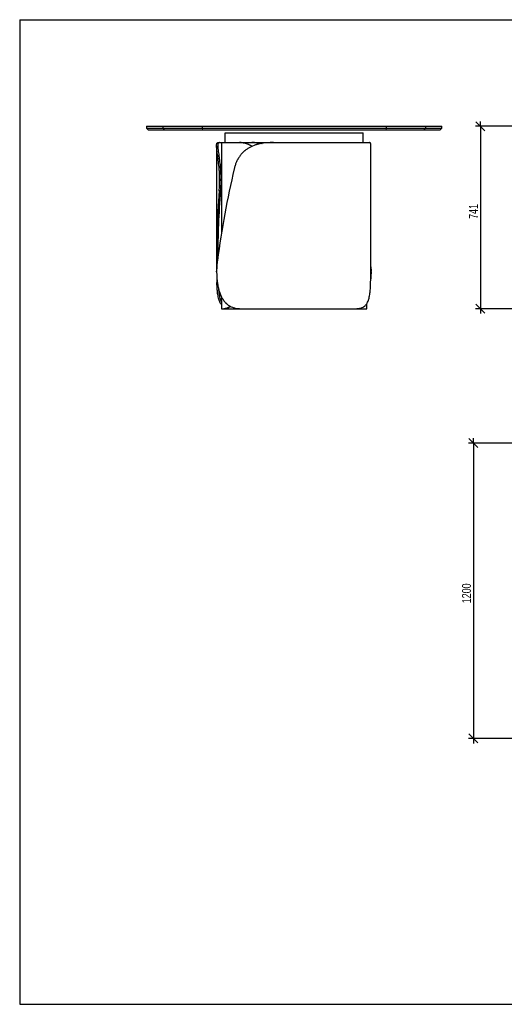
# Model space of a CAD drawing. Header units: millimetres. Extents: x 5 to 292, y 5 to 205.
# Tile 1 of 3: x 5 to 103, y 5 to 205. Entities that reach past the tile are written whole.
import ezdxf

# ---------------------------------------------------------------- set-up
doc = ezdxf.new("R2010")
doc.units = ezdxf.units.MM
doc.layers.add('FORMAT', color=7, linetype='Continuous')
doc.styles.add('SLDTEXTSTYLE1', font='TXT', dxfattribs={"width": 0.75})
doc.dimstyles.new('SLDDIMSTYLE0', dxfattribs={"dimtxt": 1.8, "dimasz": 1.8, "dimexe": 0, "dimexo": 0.0625, "dimgap": 0.45, "dimtad": 1, "dimlfac": 20, "dimrnd": 1e-09, "dimzin": 12, "dimdsep": 46, "dimtxsty": 'SLDTEXTSTYLE1', "dimblk1": 'OBLIQUE', "dimblk2": 'OBLIQUE', "dimsah": 1, "dimcen": 0.09, "dimadec": 0, "dimazin": 3, "dimtfac": 1, "dimtmove": 0, "dimatfit": 0, "dimldrblk": 'OBLIQUE', "dimfxl": 0, "dimfrac": 2, "dimtolj": 1, "dimtzin": 12, "dimarcsym": 0})

# ---------------------------------------------------------------- blocks, each defined once
blk = doc.blocks.new('_Oblique')
at = {"color": 0, "linetype": 'ByBlock', "lineweight": -2}
blk.add_line((-0.5, -0.5), (0.5, 0.5), dxfattribs=at)
blk = doc.blocks.new('_D')
at = {"layer": 'FORMAT', "color": 7}
for p, q in [((98.55, 183.35), (98.55, 184.35)), ((106.13, 183.35), (97.55, 183.35)), ((98.55, 183.35), (98.55, 146.3)), ((149.63, 146.3), (97.55, 146.3)), ((98.55, 146.3), (98.55, 145.3))]:
    blk.add_line(p, q, dxfattribs=at)
at = {"layer": 'FORMAT', "color": 7, "xscale": 1.8, "yscale": 1.8}
for p, rotation in [((98.55, 183.35), 270.0000000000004), ((98.55, 146.3), 90.0000000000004)]:
    blk.add_blockref('_Oblique', p, dxfattribs=dict(at, rotation=rotation))
at = {"layer": 'FORMAT', "color": 7, "insert": (96.23, 164.54), "char_height": 1.8, "attachment_point": 1, "rotation": 90, "style": 'SLDTEXTSTYLE1'}
blk.add_mtext('741', dxfattribs=at)
blk = doc.blocks.new('_D_1')
at = {"layer": 'FORMAT', "color": 7}
for p, q in [((97.13, 119.01), (97.13, 120.01)), ((181.13, 119.01), (96.13, 119.01)), ((97.13, 119.01), (97.13, 59.01)), ((181.13, 59.01), (96.13, 59.01)), ((97.13, 59.01), (97.13, 58.01))]:
    blk.add_line(p, q, dxfattribs=at)
at = {"layer": 'FORMAT', "color": 7, "xscale": 1.8, "yscale": 1.8}
for p, rotation in [((97.13, 119.01, 17.11), 270.0000000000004), ((97.13, 59.01, 17.11), 90.0000000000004)]:
    blk.add_blockref('_Oblique', p, dxfattribs=dict(at, rotation=rotation))
at = {"layer": 'FORMAT', "color": 7, "insert": (94.81, 86.47), "char_height": 1.8, "attachment_point": 1, "rotation": 90, "style": 'SLDTEXTSTYLE1'}
blk.add_mtext('1200', dxfattribs=at)

msp = doc.modelspace()

# ---------------------------------------------------------------- linework, layer by layer
at = {"color": 7, "linetype": 'Continuous', "lineweight": 25}
for p, q in [((30.72206, 183.34683), (30.72206, 182.94683)), ((30.72206, 183.34683), (34.04541, 183.34683)), ((30.72206, 182.94683), (31.12206, 182.54683)), ((30.72206, 182.94683), (34.04541, 182.94683)), ((34.44328, 182.54683), (31.12206, 182.54683)), ((34.04541, 183.34683), (34.04541, 182.94683)), ((34.04541, 183.34683), (42.02402, 183.34683)), ((34.04541, 182.94683), (42.02402, 182.94683)), ((34.04541, 182.94683), (34.44328, 182.54683)), ((42.10275, 182.54683), (34.44328, 182.54683)), ((42.02402, 183.34683), (42.02402, 182.94683)), ((42.02402, 183.34683), (79.4201, 183.34683)), ((42.02402, 182.94683), (79.4201, 182.94683)), ((42.02402, 182.94683), (42.10275, 182.54683)), ((79.34137, 182.54683), (42.10275, 182.54683)), ((46.72206, 180.04683), (46.72206, 182.04683)), ((46.72206, 182.04683), (74.72206, 182.04683)), ((74.72206, 180.04683), (74.72206, 182.04683)), ((79.4201, 182.94683), (79.34137, 182.54683)), ((87.00084, 182.54683), (79.34137, 182.54683)), ((79.4201, 183.34683), (79.4201, 182.94683)), ((79.4201, 183.34683), (87.39871, 183.34683)), ((79.4201, 182.94683), (87.39871, 182.94683)), ((87.39871, 182.94683), (87.00084, 182.54683)), ((90.32206, 182.54683), (87.00084, 182.54683)), ((87.39871, 183.34683), (87.39871, 182.94683)), ((87.39871, 183.34683), (90.72206, 183.34683)), ((87.39871, 182.94683), (90.72206, 182.94683)), ((90.32206, 182.54683), (90.72206, 182.94683)), ((90.72206, 182.94683), (90.72206, 183.34683)), ((45.29394, 180.04683), (45.56468, 180.04683)), ((45.56468, 180.04683), (45.97206, 180.04683)), ((45.97206, 180.04683), (45.97206, 161.67706)), ((45.97206, 180.04683), (46.72206, 180.04683)), ((46.72206, 180.04683), (74.72206, 180.04683)), ((74.72206, 180.04683), (76.01694, 180.04683)), ((44.97206, 179.40347), (44.97206, 156.41381)), ((76.32206, 156.13678), (76.32206, 179.43953)), ((45.82832, 172.54683), (45.58765, 172.54683)), ((45.58765, 172.3976), (45.58765, 172.54683)), ((45.58765, 172.3976), (45.82832, 172.3976)), ((45.82832, 172.3976), (45.82832, 172.54683)), ((45.74569, 170.24249), (45.50497, 170.24249)), ((44.99196, 153.79683), (44.99196, 153.94607)), ((76.30568, 153.79683), (76.33983, 153.79683)), ((76.33983, 153.94607), (76.30772, 153.94607)), ((76.33983, 153.79683), (76.33983, 153.94607)), ((45.04098, 151.64172), (45.13673, 151.64172)), ((45.97206, 148.71627), (45.97206, 146.29683)), ((45.97206, 146.29683), (46.43183, 146.29683)), ((46.60088, 146.29683), (46.43183, 146.29683)), ((46.60088, 146.29683), (49.90032, 146.29683)), ((49.90032, 146.29683), (73.09555, 146.29683)), ((73.10237, 146.29683), (75.47206, 146.29683)), ((75.47206, 146.29683), (75.47206, 147.30715))]:
    msp.add_line(p, q, dxfattribs=at)
for centre, major_axis, ratio, start_param, end_param in [((59.82206, 155.04683), (7.7836, 54.96139), 0.264708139, 1.242820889, 1.589095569), ((61.47206, 171.29683), (4.86649, 54.98229), 0.286747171, 1.615341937, 1.919303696), ((61.47206, 171.29683), (4.79275, 54.14923), 0.286747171, 1.615636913, 1.86819762), ((59.82206, 171.29683), (-4.95557, 54.9817), 0.286245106, 4.321149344, 4.407342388), ((61.47206, 171.29683), (4.86649, 54.98229), 0.286747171, 1.932932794, 1.961616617)]:
    msp.add_ellipse(centre, major_axis=major_axis, ratio=ratio, start_param=start_param, end_param=end_param, dxfattribs=at)
for points, knots in [([(45.58765, 172.54683), (45.58765, 172.80018), (45.58417, 173.05135), (45.57067, 173.54949), (45.56064, 173.79646), (45.53457, 174.28622), (45.51851, 174.52902), (45.49509, 174.82983), (45.49024, 174.88986), (45.48021, 175.00964), (45.47503, 175.06944), (45.45912, 175.2474), (45.44799, 175.36447), (45.41327, 175.71106), (45.38836, 175.93596), (45.33635, 176.37365), (45.30925, 176.58642), (45.26807, 176.89634), (45.25425, 176.9981), (45.23355, 177.14839), (45.22664, 177.19814), (45.2129, 177.29661), (45.20608, 177.34523), (45.17227, 177.58523), (45.1462, 177.76745), (45.09766, 178.11286), (45.07519, 178.27606), (45.03558, 178.58347), (45.01843, 178.72767), (45.00151, 178.89577), (44.99836, 178.92871), (44.99257, 178.99299), (44.98993, 179.02437), (44.98279, 179.11629), (44.97907, 179.17459), (44.97128, 179.34077), (44.97056, 179.43995), (44.97924, 179.61592), (44.98864, 179.6927), (45.01128, 179.79127), (45.02028, 179.82139), (45.04105, 179.87561), (45.05284, 179.89977), (45.09246, 179.96378), (45.12456, 179.99514), (45.2004, 180.03667), (45.24416, 180.04683), (45.29394, 180.04683)], [0, 0, 0, 0, 0.0625, 0.0625, 0.125, 0.125, 0.1875, 0.1875, 0.203125, 0.203125, 0.21875, 0.21875, 0.25, 0.25, 0.3125, 0.3125, 0.375, 0.375, 0.40625, 0.40625, 0.421875, 0.421875, 0.4375, 0.4375, 0.5, 0.5, 0.5625, 0.5625, 0.625, 0.625, 0.640625, 0.640625, 0.65625, 0.65625, 0.6875, 0.6875, 0.75, 0.75, 0.8125, 0.8125, 0.84375, 0.84375, 0.875, 0.875, 0.9375, 0.9375, 1, 1, 1, 1]), ([(45.56468, 180.04683), (45.51293, 180.04683), (45.46737, 180.03675), (45.38814, 179.99565), (45.35447, 179.96463), (45.29863, 179.88044), (45.27645, 179.82727), (45.25569, 179.74585), (45.25188, 179.72882), (45.24496, 179.69322), (45.24185, 179.67465), (45.23358, 179.61696), (45.22947, 179.57575), (45.22107, 179.44387), (45.2207, 179.34498), (45.22902, 179.12491), (45.23772, 179.00374), (45.25654, 178.80465), (45.26378, 178.73539), (45.27597, 178.62704), (45.28025, 178.59012), (45.28921, 178.51509), (45.29387, 178.477), (45.31806, 178.28369), (45.34014, 178.11992), (45.3879, 177.77444), (45.41358, 177.59273), (45.45351, 177.3066), (45.46705, 177.20896), (45.48756, 177.05904), (45.49443, 177.0085), (45.50821, 176.90624), (45.51512, 176.85451), (45.54951, 176.59444), (45.57664, 176.38064), (45.62865, 175.9419), (45.65352, 175.71696), (45.69968, 175.25594), (45.72097, 175.01987), (45.74456, 174.7176), (45.74913, 174.65683), (45.75789, 174.53521), (45.7621, 174.47428), (45.77417, 174.29113), (45.7815, 174.16857), (45.80119, 173.79947), (45.81127, 173.55155), (45.82484, 173.052), (45.82832, 172.80037), (45.82832, 172.54683)], [0, 0, 0, 0, 0.0625, 0.0625, 0.125, 0.125, 0.1875, 0.1875, 0.203125, 0.203125, 0.21875, 0.21875, 0.25, 0.25, 0.3125, 0.3125, 0.375, 0.375, 0.40625, 0.40625, 0.421875, 0.421875, 0.4375, 0.4375, 0.5, 0.5, 0.5625, 0.5625, 0.59375, 0.59375, 0.609375, 0.609375, 0.625, 0.625, 0.6875, 0.6875, 0.75, 0.75, 0.8125, 0.8125, 0.828125, 0.828125, 0.84375, 0.84375, 0.875, 0.875, 0.9375, 0.9375, 1, 1, 1, 1]), ([(56.51624, 180.04683), (56.05151, 180.04683), (55.59524, 180.03018), (54.70025, 179.95346), (54.26154, 179.89345), (53.61742, 179.76136), (53.40505, 179.71029), (53.14262, 179.63637), (53.09029, 179.62108), (52.98593, 179.58944), (52.93384, 179.57309), (52.77856, 179.52255), (52.67641, 179.48694), (52.17247, 179.29895), (51.79108, 179.11694), (51.25202, 178.78884), (51.07785, 178.67027), (50.86717, 178.50946), (50.82533, 178.47663), (50.74279, 178.41001), (50.70205, 178.3762), (50.5814, 178.27328), (50.50305, 178.20267), (50.27411, 177.98481), (50.12962, 177.83155), (49.8563, 177.50866), (49.72746, 177.33903), (49.54567, 177.07183), (49.48699, 176.98063), (49.40182, 176.84056), (49.37391, 176.79332), (49.31904, 176.69774), (49.29206, 176.64934), (49.16025, 176.4059), (49.06423, 176.20567), (48.88974, 175.7945), (48.81127, 175.58356), (48.67114, 175.1509), (48.60947, 174.9292), (48.55614, 174.70194)], [0, 0, 0, 0, 0.125, 0.125, 0.25, 0.25, 0.3125, 0.3125, 0.328125, 0.328125, 0.34375, 0.34375, 0.375, 0.375, 0.5, 0.5, 0.5625, 0.5625, 0.578125, 0.578125, 0.59375, 0.59375, 0.625, 0.625, 0.6875, 0.6875, 0.75, 0.75, 0.78125, 0.78125, 0.796875, 0.796875, 0.8125, 0.8125, 0.875, 0.875, 0.9375, 0.9375, 1, 1, 1, 1]), ([(52.15566, 179.26993), (52.07074, 179.32228), (51.84182, 179.46339), (51.46538, 179.64333), (51.05582, 179.80427), (50.67504, 179.91702), (50.32239, 179.99212), (49.97615, 180.0384), (49.75384, 180.04402), (49.64269, 180.04683)], [0, 0, 0, 0, 0.0986621, 0.265944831, 0.433233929, 0.573606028, 0.713983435, 0.856988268, 1, 1, 1, 1]), ([(49.75707, 180.04683), (49.88735, 180.04295), (50.1479, 180.03517), (50.5633, 179.96974), (50.99448, 179.86098), (51.43529, 179.70225), (51.84487, 179.51721), (52.10344, 179.36472), (52.2166, 179.29799)], [0, 0, 0, 0, 0.171412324, 0.342810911, 0.518873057, 0.694923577, 0.866494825, 1, 1, 1, 1]), ([(54.16043, 179.86203), (54.10365, 179.8735), (53.86134, 179.92244), (53.44273, 179.9758), (52.94856, 180.02159), (52.50548, 180.04329), (52.24383, 180.04565), (52.113, 180.04683)], [0, 0, 0, 0, 0.079461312, 0.339133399, 0.597937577, 0.798966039, 1, 1, 1, 1]), ([(52.21355, 180.04683), (52.4151, 180.04421), (52.81904, 180.03895), (53.45215, 179.98446), (53.91514, 179.93035), (54.16888, 179.87725), (54.20282, 179.87015)], [0, 0, 0, 0, 0.316071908, 0.633455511, 0.950958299, 1, 1, 1, 1]), ([(76.32133, 179.43953), (76.32002, 179.50819), (76.31729, 179.65134), (76.28917, 179.80346), (76.24508, 179.91723), (76.18669, 179.99207), (76.11256, 180.03841), (76.04882, 180.04403), (76.01694, 180.04683)], [0, 0, 0, 0, 0.1735790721, 0.3619180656, 0.5199531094, 0.6779941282, 0.8389931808, 1, 1, 1, 1]), ([(45.50497, 170.24249), (45.53156, 170.59394), (45.5523, 170.94931), (45.58034, 171.66768), (45.58765, 172.03068), (45.58765, 172.3976)], [0, 0, 0, 0, 0.5, 0.5, 1, 1, 1, 1]), ([(45.82832, 172.3976), (45.82832, 172.03068), (45.82101, 171.66768), (45.79298, 170.94931), (45.77225, 170.59394), (45.74569, 170.24249)], [0, 0, 0, 0, 0.5, 0.5, 1, 1, 1, 1]), ([(45.13334, 156.10118), (45.08531, 155.74973), (45.05032, 155.39435), (45.00364, 154.67598), (44.99196, 154.31299), (44.99196, 153.94607)], [0, 0, 0, 0, 0.5, 0.5, 1, 1, 1, 1]), ([(76.31508, 154.82674), (76.32105, 154.71724), (76.33699, 154.42497), (76.33874, 154.13032), (76.33983, 153.94607)], [0, 0, 0, 0, 0.374687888, 1, 1, 1, 1]), ([(44.99196, 153.79683), (44.99196, 153.54349), (44.99756, 153.29232), (45.01971, 152.79417), (45.03627, 152.5472), (45.08075, 152.05744), (45.10866, 151.81465), (45.1513, 151.51384), (45.16021, 151.45381), (45.17884, 151.33402), (45.18857, 151.27423), (45.2188, 151.09627), (45.24042, 150.9792), (45.30978, 150.63261), (45.362, 150.4077), (45.4794, 149.97002), (45.54458, 149.75724), (45.65322, 149.44732), (45.69126, 149.34556), (45.75122, 149.19528), (45.77172, 149.14552), (45.81361, 149.04705), (45.83497, 148.99844), (45.94383, 148.75844), (46.03753, 148.57622), (46.23922, 148.2308), (46.3472, 148.0676), (46.57885, 147.7602), (46.7025, 147.61599), (46.86803, 147.44789), (46.90161, 147.41496), (46.9695, 147.35068), (47.00385, 147.31929), (47.10808, 147.22738), (47.17917, 147.16908), (47.39737, 147.0029), (47.54938, 146.90371), (47.86715, 146.72775), (48.03291, 146.65097), (48.29251, 146.5524), (48.38105, 146.52227), (48.5601, 146.46806), (48.65077, 146.44389), (48.92626, 146.37989), (49.11453, 146.34852), (49.50039, 146.30699), (49.69798, 146.29683), (49.90032, 146.29683)], [0, 0, 0, 0, 0.0625, 0.0625, 0.125, 0.125, 0.1875, 0.1875, 0.203125, 0.203125, 0.21875, 0.21875, 0.25, 0.25, 0.3125, 0.3125, 0.375, 0.375, 0.40625, 0.40625, 0.421875, 0.421875, 0.4375, 0.4375, 0.5, 0.5, 0.5625, 0.5625, 0.625, 0.625, 0.640625, 0.640625, 0.65625, 0.65625, 0.6875, 0.6875, 0.75, 0.75, 0.8125, 0.8125, 0.84375, 0.84375, 0.875, 0.875, 0.9375, 0.9375, 1, 1, 1, 1]), ([(76.33983, 153.79683), (76.33728, 153.58691), (76.33218, 153.16631), (76.30853, 152.68625), (76.28243, 152.42102), (76.27658, 152.3616)], [0, 0, 0, 0, 0.4360570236, 0.8736677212, 1, 1, 1, 1]), ([(45.97206, 147.14247), (45.94833, 147.16932), (45.85293, 147.27723), (45.71343, 147.51135), (45.55333, 147.84752), (45.42182, 148.23593), (45.31341, 148.67013), (45.22665, 149.14695), (45.16297, 149.63577), (45.11687, 150.12746), (45.08345, 150.61323), (45.05804, 151.11758), (45.04666, 151.46719), (45.04098, 151.64172)], [0, 0, 0, 0, 0.034080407, 0.137025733, 0.239610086, 0.342736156, 0.446304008, 0.549850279, 0.652946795, 0.739572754, 0.826472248, 0.913372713, 1, 1, 1, 1]), ([(45.35677, 150.4584), (45.36709, 150.31568), (45.38989, 150.00036), (45.43919, 149.54349), (45.50496, 149.08655), (45.5876, 148.66286), (45.6874, 148.27237), (45.80941, 147.92145), (45.90471, 147.69207), (45.96611, 147.58988), (45.97206, 147.57997)], [0, 0, 0, 0, 0.11895827, 0.262828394, 0.406625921, 0.550929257, 0.695255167, 0.839083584, 0.984408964, 1, 1, 1, 1]), ([(73.09555, 146.29683), (73.37733, 146.29683), (73.64001, 146.31349), (74.12821, 146.39021), (74.35373, 146.45021), (74.66448, 146.5823), (74.76347, 146.63337), (74.88149, 146.7073), (74.9048, 146.72259), (74.95086, 146.75422), (74.97363, 146.77058), (75.04085, 146.82112), (75.08421, 146.85673), (75.29387, 147.04472), (75.4389, 147.22673), (75.62648, 147.55482), (75.68401, 147.67339), (75.75009, 147.8342), (75.76303, 147.86704), (75.78821, 147.93366), (75.80046, 147.96747), (75.83624, 148.07039), (75.85879, 148.141), (75.92281, 148.35885), (75.96067, 148.51211), (76.02815, 148.835), (76.05777, 149.00464), (76.09696, 149.27184), (76.10915, 149.36303), (76.12623, 149.5031), (76.13173, 149.55034), (76.14233, 149.64592), (76.14745, 149.69432), (76.17198, 149.93777), (76.18838, 150.13799), (76.21622, 150.54916), (76.22767, 150.76011), (76.24682, 151.19276), (76.25452, 151.41447), (76.26081, 151.64172)], [0, 0, 0, 0, 0.125, 0.125, 0.25, 0.25, 0.3125, 0.3125, 0.328125, 0.328125, 0.34375, 0.34375, 0.375, 0.375, 0.5, 0.5, 0.5625, 0.5625, 0.578125, 0.578125, 0.59375, 0.59375, 0.625, 0.625, 0.6875, 0.6875, 0.75, 0.75, 0.78125, 0.78125, 0.796875, 0.796875, 0.8125, 0.8125, 0.875, 0.875, 0.9375, 0.9375, 1, 1, 1, 1]), ([(46.43183, 146.29683), (46.495, 146.29967), (46.62158, 146.30535), (46.85517, 146.35665), (47.11719, 146.44407), (47.41036, 146.58212), (47.6282, 146.7), (47.75164, 146.78703), (47.76216, 146.79445)], [0, 0, 0, 0, 0.195997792, 0.392808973, 0.589694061, 0.786108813, 0.981772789, 1, 1, 1, 1]), ([(47.83268, 146.75593), (47.80521, 146.73741), (47.68532, 146.65662), (47.49062, 146.55328), (47.25167, 146.44248), (47.03591, 146.36647), (46.85865, 146.32236), (46.71388, 146.30032), (46.63855, 146.29799), (46.60088, 146.29683)], [0, 0, 0, 0, 0.050819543, 0.221789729, 0.39306919, 0.564276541, 0.734911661, 0.867454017, 1, 1, 1, 1])]:
    msp.add_open_spline(points, degree=3, knots=knots, dxfattribs=at)
at = {"layer": 'FORMAT', "color": 251, "true_color": 0x484848}
for p, q in [((5, 205), (292, 205)), ((5, 205), (5, 5)), ((5, 5), (292, 5))]:
    msp.add_line(p, q, dxfattribs=at)

# ---------------------------------------------------------------- dimensions: what is measured, and where the dimension line sits
at = {"layer": 'FORMAT', "color": 7}
for base, p1, p2, picture, middle in [((98.55098, 146.29683), (107.13351, 183.34683), (150.63351, 146.29683), '_D', (98.55098, 166.53091)), ((97.13351, 59.01404), (182.13351, 119.01404), (182.13351, 59.01404), '_D_1', (97.13351, 89.12528))]:
    dim = msp.add_linear_dim(base=base, p1=p1, p2=p2, angle=90, dimstyle='SLDDIMSTYLE0', dxfattribs=at)
    dim.commit()
    dim.dimension.update_dxf_attribs({"geometry": picture, "text_midpoint": middle, "dimtype": 160})

doc.saveas('drawing.dxf')
